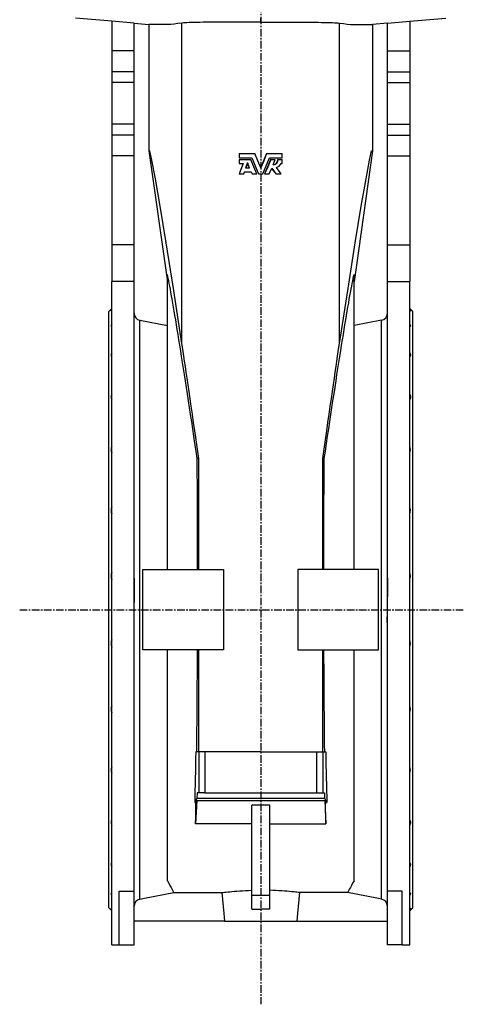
# Model space of a CAD drawing. Extents: x -1667 to 1410, y -819 to 3536.
# Tile 3 of 4: x 666 to 1410, y 352 to 2005. Entities that reach past the tile are written whole.
import ezdxf

# ---------------------------------------------------------------- set-up
doc = ezdxf.new("R2010")
doc.units = 0
doc.linetypes.add('CENTERX2', pattern=[20.32, 12.7, -2.54, 2.54, -2.54])
doc.layers.get('0').update_dxf_attribs({"linetype": 'CONTINUOUS'})
doc.layers.add('FORMAT', color=7, linetype='CONTINUOUS')

msp = doc.modelspace()

# ---------------------------------------------------------------- linework, layer by layer
at = {"color": 7, "linetype": 'CONTINUOUS'}
for p, q in [((820.3, 2002.5), (759.6, 2007.8)), ((857.8, 1999.3), (820.3, 2002.6)), ((820.3, 2002.6), (820.3, 1952.7)), ((1070.3, 2001.3), (1070.3, 2007.8)), ((1282.8, 1999.3), (1320.3, 2002.6)), ((1320.3, 2002.5), (1381, 2007.8)), ((1320.3, 2002.6), (1320.3, 1952.7)), ((857.8, 1952.7), (857.8, 1999.3)), ((857.8, 1999.2), (882.8, 1997)), ((882.8, 1997), (882.8, 1785.3)), ((938.2, 1461.9), (938.2, 1999.6)), ((1202.4, 1461.9), (1202.4, 1999.6)), ((1282.8, 1999.2), (1257.8, 1997)), ((1257.8, 1997), (1257.8, 1785.3)), ((1282.8, 1952.7), (1282.8, 1999.3)), ((857.8, 1952.7), (820.3, 1952.7)), ((820.3, 1952.7), (820.3, 1917.8)), ((857.8, 1917.8), (857.8, 1952.7)), ((1282.8, 1952.7), (1320.3, 1952.7)), ((1282.8, 1917.8), (1282.8, 1952.7)), ((1320.3, 1952.7), (1320.3, 1917.8)), ((857.8, 1917.8), (820.3, 1917.8)), ((820.3, 1917.8), (820.3, 1899.6)), ((857.8, 1899.6), (857.8, 1917.8)), ((1282.8, 1917.8), (1320.3, 1917.8)), ((1282.8, 1899.6), (1282.8, 1917.8)), ((1320.3, 1917.8), (1320.3, 1899.6)), ((857.8, 1899.6), (820.3, 1899.6)), ((820.3, 1899.6), (820.3, 1829.9)), ((857.8, 1829.9), (857.8, 1899.6)), ((1282.8, 1899.6), (1320.3, 1899.6)), ((1282.8, 1829.9), (1282.8, 1899.6)), ((1320.3, 1899.6), (1320.3, 1829.9)), ((857.8, 1829.9), (820.3, 1829.9)), ((820.3, 1829.9), (820.3, 1811.6)), ((857.8, 1811.6), (857.8, 1829.9)), ((1282.8, 1829.9), (1320.3, 1829.9)), ((1282.8, 1811.6), (1282.8, 1829.9)), ((1320.3, 1829.9), (1320.3, 1811.6)), ((857.8, 1811.6), (820.3, 1811.6)), ((820.3, 1811.6), (820.3, 1776.7)), ((857.8, 1776.7), (857.8, 1811.6)), ((1282.8, 1811.6), (1320.3, 1811.6)), ((1282.8, 1776.7), (1282.8, 1811.6)), ((1320.3, 1811.6), (1320.3, 1776.7)), ((882.8, 1785.3), (913.8, 1564.9)), ((1257.8, 1785.3), (1226.8, 1564.9)), ((857.8, 1776.7), (820.3, 1776.7)), ((820.3, 1776.7), (820.3, 1627.1)), ((857.8, 1627.1), (857.8, 1776.7)), ((1034.2, 1780.5), (1060.4, 1780.5)), ((1034.2, 1780.5), (1034.2, 1773.4)), ((1034.2, 1773.4), (1055.5, 1773.4)), ((1034.2, 1770.6), (1034.2, 1763.8)), ((1034.2, 1770.6), (1053.6, 1770.6)), ((1053.9, 1770.6), (1053.6, 1770.6)), ((1080.2, 1780.5), (1106.4, 1780.5)), ((1085.1, 1773.4), (1106.4, 1773.4)), ((1087, 1770.6), (1086.8, 1770.6)), ((1087, 1770.6), (1094.7, 1770.6)), ((1091.1, 1761.7), (1094.7, 1770.6)), ((1099.7, 1770.6), (1099.2, 1770.6)), ((1099.7, 1770.6), (1106.4, 1770.6)), ((1106.4, 1773.4), (1106.4, 1780.5)), ((1106.4, 1763.8), (1106.4, 1770.6)), ((1282.8, 1776.7), (1320.3, 1776.7)), ((1282.8, 1627.1), (1282.8, 1776.7)), ((1320.3, 1776.7), (1320.3, 1627.1)), ((1034.2, 1763.8), (1040.8, 1763.8)), ((1040.8, 1763.8), (1034.2, 1746.2)), ((1048.2, 1765), (1044.9, 1756.5)), ((1044.9, 1756.5), (1051.7, 1756.5)), ((1048.4, 1764.6), (1045.3, 1756.5)), ((1051.7, 1756.5), (1048.2, 1765)), ((1084.7, 1746.2), (1088.7, 1755.8)), ((1088.6, 1755.6), (1095.5, 1746.2)), ((1088.7, 1755.8), (1095.9, 1746.2)), ((1104.7, 1746.2), (1096.6, 1757)), ((1104.4, 1763.8), (1106.4, 1763.8)), ((1034.2, 1746.2), (1041.7, 1746.2)), ((1041.7, 1746.2), (1043.2, 1750)), ((1042.1, 1746.2), (1041.7, 1746.2)), ((1042.1, 1746.2), (1043.5, 1750)), ((1043.2, 1750), (1054.3, 1750)), ((1054.3, 1750), (1055.9, 1746.2)), ((1055.9, 1746.2), (1063.7, 1746.2)), ((1066.7, 1746.2), (1073.9, 1746.2)), ((1076.9, 1746.2), (1084.7, 1746.2)), ((1095.9, 1746.2), (1095.5, 1746.2)), ((1095.9, 1746.2), (1104.7, 1746.2)), ((857.8, 1627.1), (820.3, 1627.1)), ((820.3, 1627.1), (820.3, 1565.9)), ((857.8, 1565.9), (857.8, 1627.1)), ((1282.8, 1627.1), (1320.3, 1627.1)), ((1282.8, 1565.9), (1282.8, 1627.1)), ((1320.3, 1627.1), (1320.3, 1565.9)), ((913.8, 1082.2), (913.8, 1577.2)), ((1226.8, 1082.2), (1226.8, 1577.2)), ((857.8, 1565.9), (820.3, 1565.9)), ((820.3, 452.2), (820.3, 1565.9)), ((857.8, 542.3), (857.8, 1565.9)), ((1282.8, 1565.9), (1320.3, 1565.9)), ((1282.8, 542.3), (1282.8, 1565.9)), ((1320.3, 452.2), (1320.3, 1565.9)), ((820.3, 1520.2), (815.3, 1515.2)), ((815.3, 514.2), (815.3, 1515.2)), ((1325.3, 1515.2), (1320.3, 1520.2)), ((1325.3, 514.2), (1325.3, 1515.2)), ((867.5, 528.8), (867.5, 1500.6)), ((867.5, 1500.6), (913.8, 1491.6)), ((1273.1, 1500.6), (1226.8, 1491.6)), ((1273.1, 528.8), (1273.1, 1500.6)), ((966.3, 1268.5), (963.8, 1268.4)), ((966.3, 1082.2), (966.3, 1268.5)), ((1174.3, 1082.2), (1174.3, 1268.5)), ((1174.3, 1268.5), (1176.9, 1268.4)), ((872.8, 947.2), (872.8, 1082.2)), ((872.8, 1082.2), (1007.8, 1082.2)), ((1007.8, 1082.2), (1007.8, 947.2)), ((1132.8, 1082.2), (1132.8, 947.2)), ((1267.8, 1082.2), (1132.8, 1082.2)), ((1267.8, 947.2), (1267.8, 1082.2)), ((857.8, 1026.7), (858.1, 1026.7)), ((1282.5, 1026.7), (1282.8, 1026.7)), ((858.1, 1002.7), (857.8, 1002.7)), ((1282.8, 1002.7), (1282.5, 1002.7)), ((1007.8, 947.2), (872.8, 947.2)), ((913.8, 559.8), (913.8, 947.2)), ((966.3, 776), (966.3, 947.2)), ((1132.8, 947.2), (1267.8, 947.2)), ((1174.3, 776), (1174.3, 947.2)), ((1226.8, 559.8), (1226.8, 947.2)), ((966.3, 776), (961.3, 776)), ((966.3, 776), (966.3, 707.2)), ((976.6, 776), (966.3, 776)), ((976.6, 776), (976.6, 707.2)), ((1070.3, 776), (976.6, 776)), ((1070.3, 776), (1164.1, 776)), ((1164.1, 776), (1164.1, 707.2)), ((1164.1, 776), (1174.3, 776)), ((1174.3, 776), (1174.3, 707.2)), ((1174.3, 776), (1179.3, 776)), ((963.2, 698.6), (959.5, 691)), ((962.9, 694.6), (961, 655.2)), ((961.7, 691), (962.9, 694.6)), ((962.9, 694.6), (1177.7, 694.6)), ((963.5, 707.2), (963.2, 698.6)), ((963.2, 698.6), (1177.4, 698.6)), ((966.3, 707.2), (963.5, 707.2)), ((976.6, 707.2), (966.3, 707.2)), ((976.6, 707.2), (1164.1, 707.2)), ((1164.1, 707.2), (1174.3, 707.2)), ((1174.3, 707.2), (1177.1, 707.2)), ((1177.1, 707.2), (1177.4, 698.6)), ((1177.4, 698.6), (1181.1, 691)), ((1178.9, 691), (1177.7, 694.6)), ((1177.7, 694.6), (1179.6, 655.2)), ((961.7, 691), (959.5, 691)), ((1085.3, 686.4), (1055.3, 686.4)), ((1055.3, 534.9), (1055.3, 686.4)), ((1085.3, 534.9), (1085.3, 686.4)), ((1178.9, 691), (1181.1, 691)), ((1055.3, 655.2), (961, 655.2)), ((1085.3, 655.2), (1179.6, 655.2)), ((832.8, 542.3), (857.8, 542.3)), ((832.8, 452.2), (832.8, 542.3)), ((857.8, 452.2), (857.8, 542.3)), ((924.6, 539.9), (1005.3, 539.9)), ((1085.3, 534.9), (1055.3, 534.9)), ((1055.3, 512.2), (1055.3, 534.9)), ((1085.3, 512.2), (1085.3, 534.9)), ((1216, 539.9), (1135.3, 539.9)), ((1307.8, 542.3), (1282.8, 542.3)), ((1282.8, 452.2), (1282.8, 542.3)), ((1307.8, 452.2), (1307.8, 542.3)), ((815.3, 514.2), (820.3, 509.2)), ((1320.3, 509.2), (1325.3, 514.2)), ((1055.3, 512.2), (1070.3, 512.2)), ((1085.3, 512.2), (1070.3, 512.2)), ((1009.6, 492.2), (857.8, 492.2)), ((1009.6, 492.2), (1131, 492.2)), ((1131, 492.2), (1282.8, 492.2)), ((820.3, 452.2), (832.8, 452.2)), ((832.8, 452.2), (857.8, 452.2)), ((1307.8, 452.2), (1282.8, 452.2)), ((1307.8, 452.2), (1320.3, 452.2))]:
    msp.add_line(p, q, dxfattribs=at)
for points in [[(1070.3, 2001.3), (1062.6, 2001.3), (1055, 2001.3), (1047.4, 2001.3), (1039.8, 2001.3), (1032.3, 2001.3), (1025, 2001.2), (1017.9, 2001.2), (1010.9, 2001.2), (1004, 2001.1), (997.4, 2001.1), (991, 2001), (984.9, 2000.9), (979, 2000.9), (973.5, 2000.8), (968.2, 2000.7), (963.2, 2000.7), (958.6, 2000.6), (954.4, 2000.5), (950.2, 2000.3), (946.6, 2000.2), (943.3, 2000), (940.5, 1999.8), (938.2, 1999.6)], [(1070.3, 2001.3), (1078, 2001.3), (1085.6, 2001.3), (1093.3, 2001.3), (1100.8, 2001.3), (1108.3, 2001.3), (1115.6, 2001.2), (1122.7, 2001.2), (1129.7, 2001.2), (1136.6, 2001.1), (1143.2, 2001.1), (1149.6, 2001), (1155.7, 2000.9), (1161.6, 2000.9), (1167.2, 2000.8), (1172.4, 2000.7), (1177.4, 2000.7), (1182, 2000.6), (1186.3, 2000.5), (1190.4, 2000.3), (1194, 2000.2), (1197.3, 2000), (1200.1, 1999.8), (1202.4, 1999.6)], [(938.2, 1999.6), (931.5, 1998.6), (925.3, 1997.9), (919.5, 1997.4), (914.1, 1997.2), (909.2, 1997.1), (904.6, 1997.1), (900.5, 1997.1), (896.8, 1997.1), (893.5, 1997.1), (890.7, 1997.1), (888.3, 1997.1), (886.3, 1997.1), (884.9, 1997.1), (883.9, 1997), (883.2, 1997), (882.8, 1997)], [(1202.4, 1999.6), (1209.1, 1998.6), (1215.3, 1997.9), (1221.1, 1997.4), (1226.5, 1997.2), (1231.5, 1997.1), (1236, 1997.1), (1240.1, 1997.1), (1243.8, 1997.1), (1247.1, 1997.1), (1249.9, 1997.1), (1252.3, 1997.1), (1254.3, 1997.1), (1255.7, 1997.1), (1256.7, 1997), (1257.4, 1997), (1257.8, 1997)], [(938.2, 1461.9), (923.9, 1553.7), (911.7, 1630.4), (901.6, 1691.9), (893.7, 1738.2), (887.9, 1769.2), (884.3, 1784.9), (882.8, 1785.3)], [(1202.4, 1461.9), (1216.7, 1553.7), (1228.9, 1630.4), (1239, 1691.9), (1246.9, 1738.2), (1252.7, 1769.2), (1256.3, 1784.9), (1257.8, 1785.3)], [(1063.7, 1746.2), (1058.6, 1758.4), (1053.6, 1770.6)], [(1063.8, 1746.2), (1058.8, 1758.4), (1053.9, 1770.6)], [(1055.5, 1773.4), (1061.1, 1759.8), (1066.7, 1746.2)], [(1070.3, 1756.5), (1065.3, 1768.5), (1060.4, 1780.5)], [(1070.3, 1756.5), (1065.4, 1768.5), (1060.5, 1780.5)], [(1080.2, 1780.5), (1075.3, 1768.5), (1070.3, 1756.5)], [(1080.1, 1780.5), (1075.2, 1768.5), (1070.3, 1756.5)], [(1073.9, 1746.2), (1079.5, 1759.8), (1085.1, 1773.4)], [(1087, 1770.6), (1082, 1758.4), (1076.9, 1746.2)], [(1086.8, 1770.6), (1081.8, 1758.4), (1076.9, 1746.2)], [(963.8, 1268.4), (961.9, 1281.1), (960, 1293.7), (958.1, 1306.2), (956.3, 1318.4), (954.5, 1330.5), (952.7, 1342.4), (950.9, 1354.1), (949.1, 1365.6), (947.4, 1376.9), (945.7, 1388), (944, 1398.8), (942.4, 1409.5), (940.8, 1419.8), (939.2, 1429.9), (937.6, 1439.8), (936.1, 1449.4), (934.6, 1458.7), (933.1, 1467.8), (931.7, 1476.6), (930.3, 1485.1), (929, 1493.2), (927.7, 1501.1), (926.4, 1508.7), (925.2, 1516), (924, 1522.9), (922.8, 1529.6), (921.7, 1535.9), (920.7, 1541.8), (919.6, 1547.5), (918.7, 1552.8), (917.7, 1557.7), (916.9, 1562.3), (916, 1566.6), (915.2, 1570.5), (914.5, 1574), (913.8, 1577.2)], [(1176.9, 1268.4), (1178.7, 1281.1), (1180.6, 1293.7), (1182.5, 1306.2), (1184.3, 1318.4), (1186.1, 1330.5), (1187.9, 1342.4), (1189.7, 1354.1), (1191.5, 1365.6), (1193.2, 1376.9), (1194.9, 1388), (1196.6, 1398.8), (1198.2, 1409.5), (1199.9, 1419.8), (1201.4, 1429.9), (1203, 1439.8), (1204.5, 1449.4), (1206, 1458.7), (1207.5, 1467.8), (1208.9, 1476.6), (1210.3, 1485.1), (1211.6, 1493.2), (1213, 1501.1), (1214.2, 1508.7), (1215.5, 1516), (1216.6, 1522.9), (1217.8, 1529.6), (1218.9, 1535.9), (1220, 1541.8), (1221, 1547.5), (1221.9, 1552.8), (1222.9, 1557.7), (1223.8, 1562.3), (1224.6, 1566.6), (1225.4, 1570.5), (1226.1, 1574), (1226.8, 1577.2)], [(820.3, 1517.7), (819.7, 1516.8), (819.4, 1516.2), (819.3, 1516), (819.6, 1516), (820.3, 1516.3)], [(1320.3, 1517.7), (1320.9, 1516.8), (1321.3, 1516.2), (1321.3, 1516), (1321, 1516), (1320.3, 1516.3)], [(820.3, 1493.9), (819.7, 1492.5), (819.4, 1491.4), (819.3, 1490.6), (819.6, 1490), (820.3, 1489.8)], [(1320.3, 1493.9), (1320.9, 1492.5), (1321.3, 1491.4), (1321.3, 1490.6), (1321, 1490), (1320.3, 1489.8)], [(966.3, 1268.5), (964, 1284.5), (961.8, 1299.9), (959.6, 1314.8), (957.6, 1329.2), (955.6, 1343), (953.7, 1356.2), (951.8, 1368.8), (950.1, 1380.9), (948.4, 1392.4), (946.8, 1403.2), (945.3, 1413.5), (943.9, 1423.1), (942.6, 1432.2), (941.4, 1440.5), (940.2, 1448.3), (939.2, 1455.4), (938.2, 1461.9)], [(1174.3, 1268.5), (1176.6, 1284.5), (1178.8, 1299.9), (1181, 1314.8), (1183, 1329.2), (1185, 1343), (1186.9, 1356.2), (1188.8, 1368.8), (1190.5, 1380.9), (1192.2, 1392.4), (1193.8, 1403.2), (1195.3, 1413.5), (1196.7, 1423.1), (1198, 1432.2), (1199.2, 1440.5), (1200.4, 1448.3), (1201.5, 1455.4), (1202.4, 1461.9)], [(820.3, 1446), (819.7, 1444.3), (819.4, 1442.7), (819.3, 1441.3), (819.6, 1440.2), (820.3, 1439.4)], [(1320.3, 1446), (1320.9, 1444.3), (1321.3, 1442.7), (1321.3, 1441.3), (1321, 1440.2), (1320.3, 1439.4)], [(820.3, 1376.5), (819.7, 1374.5), (819.4, 1372.5), (819.3, 1370.7), (819.6, 1369.1), (820.3, 1367.7)], [(1320.3, 1376.5), (1320.9, 1374.5), (1321.3, 1372.5), (1321.3, 1370.7), (1321, 1369.1), (1320.3, 1367.7)], [(964.5, 1082.2), (964.5, 1084.6), (964.4, 1099.1), (964.4, 1113.7), (964.4, 1128.1), (964.4, 1142.6), (964.3, 1156.9), (964.3, 1171.2), (964.2, 1185.4), (964.2, 1199.5), (964.1, 1213.6), (964, 1227.5), (963.9, 1241.2), (963.8, 1254.9), (963.8, 1268.4)], [(1176.1, 1082.2), (1176.1, 1084.6), (1176.2, 1099.1), (1176.2, 1113.7), (1176.2, 1128.1), (1176.2, 1142.6), (1176.3, 1156.9), (1176.3, 1171.2), (1176.4, 1185.4), (1176.4, 1199.5), (1176.5, 1213.6), (1176.6, 1227.5), (1176.7, 1241.2), (1176.8, 1254.9), (1176.9, 1268.4)], [(857.8, 1067.8), (857.9, 1046.7), (858.1, 1026.7)], [(1282.8, 1067.6), (1282.7, 1046.7), (1282.5, 1026.7)], [(857.8, 961.8), (857.9, 982.7), (858.1, 1002.7)], [(1282.8, 961.6), (1282.7, 982.7), (1282.5, 1002.7)], [(963, 776), (963.1, 788), (963.2, 800.2), (963.3, 812.5), (963.5, 825.1), (963.6, 837.9), (963.7, 850.8), (963.8, 863.9), (963.9, 877.1), (963.9, 890.5), (964, 904), (964.1, 917.6), (964.2, 931.3), (964.2, 945.1), (964.2, 947.2)], [(1177.7, 776), (1177.5, 788), (1177.4, 800.2), (1177.3, 812.5), (1177.2, 825.1), (1177, 837.9), (1176.9, 850.8), (1176.8, 863.9), (1176.7, 877.1), (1176.7, 890.5), (1176.6, 904), (1176.5, 917.6), (1176.4, 931.3), (1176.4, 945.1), (1176.4, 947.2)], [(961.3, 776), (961.1, 764.6), (960.9, 753.4), (960.7, 742.4), (960.4, 731.7), (960.2, 721.2), (960, 710.9), (959.7, 700.8), (959.5, 691)], [(1179.3, 776), (1179.5, 764.6), (1179.7, 753.4), (1180, 742.4), (1180.2, 731.7), (1180.4, 721.2), (1180.6, 710.9), (1180.9, 700.8), (1181.1, 691)], [(961, 655.2), (961.3, 666.7), (961.5, 678.6), (961.7, 691)], [(1179.6, 655.2), (1179.3, 666.7), (1179.1, 678.6), (1178.9, 691)], [(820.3, 661.7), (819.7, 660.5), (819.4, 658.9), (819.3, 657.2), (819.6, 655.2), (820.3, 652.9)], [(1320.3, 661.7), (1320.9, 660.5), (1321.3, 658.9), (1321.3, 657.2), (1321, 655.2), (1320.3, 652.9)], [(820.3, 590), (819.7, 589.3), (819.4, 588.2), (819.3, 586.9), (819.6, 585.3), (820.3, 583.4)], [(1320.3, 590), (1320.9, 589.3), (1321.3, 588.2), (1321.3, 586.9), (1321, 585.3), (1320.3, 583.4)], [(913.8, 559.8), (916.1, 555.7), (918.1, 552), (919.8, 548.7), (921.3, 546), (922.5, 543.7), (923.5, 541.9), (924.2, 540.7), (924.6, 539.9)], [(1226.8, 559.8), (1224.5, 555.7), (1222.5, 552), (1220.8, 548.7), (1219.3, 546), (1218.1, 543.7), (1217.1, 541.9), (1216.4, 540.7), (1216, 539.9)], [(820.3, 539.7), (819.6, 539.4), (819.3, 538.9), (819.4, 538), (819.7, 536.9), (820.3, 535.6)], [(867.5, 528.8), (875.6, 530.4), (924.6, 539.9)], [(1005.3, 539.9), (1006.3, 540), (1007.4, 540.2), (1009.5, 540.4), (1012, 540.7), (1014.9, 541), (1018.2, 541.4), (1021.9, 541.7), (1026, 542.1), (1030.4, 542.5), (1035, 542.8), (1039.8, 543.1), (1044.8, 543.4), (1050, 543.6), (1055.3, 543.8)], [(1005.3, 539.9), (1008.5, 504.6), (1009.6, 492.2)], [(1135.3, 539.9), (1134.3, 540), (1133.2, 540.2), (1131.1, 540.4), (1128.6, 540.7), (1125.7, 541), (1122.4, 541.4), (1118.7, 541.7), (1114.6, 542.1), (1110.3, 542.5), (1105.6, 542.8), (1100.8, 543.1), (1095.8, 543.4), (1090.6, 543.6), (1085.3, 543.8)], [(1135.3, 539.9), (1132.1, 504.6), (1131, 492.2)], [(1273.1, 528.8), (1265, 530.4), (1216, 539.9)], [(1320.3, 539.7), (1321, 539.4), (1321.3, 538.9), (1321.3, 538), (1320.9, 536.9), (1320.3, 535.6)], [(820.3, 513.1), (819.7, 513.5), (819.4, 513.5), (819.3, 513.2), (819.6, 512.7), (820.3, 511.7)], [(1320.3, 513.1), (1320.9, 513.5), (1321.3, 513.5), (1321.3, 513.2), (1321, 512.7), (1320.3, 511.7)]]:
    msp.add_lwpolyline(points, dxfattribs=at)
for centre, radius, start, end in [((1090.8, 1770.6), 8.89, 272.0341, 0.1465), ((1090.4, 1770.5), 8.81, 274.3268, 0.6625), ((1094.4, 1767.5), 10.7, 282.0862, 339.5413), ((869.8, 1512.4), 12, 179.9897, 258.9842), ((1270.8, 1512.4), 12, 281.0158, 0.0103), ((833.4, 1283.6), 14.1, 158.1959, 201.8041), ((1307.2, 1283.6), 14.1, 338.1959, 21.8041), ((836.8, 1181.7), 17.5, 160.4263, 199.5737), ((1303.8, 1181.7), 17.5, 340.4263, 19.5737), ((838.8, 1071.3), 19.5, 161.5617, 198.4383), ((1301.8, 1071.3), 19.5, 341.5617, 18.4383), ((838.9, 958.1), 19.6, 161.6158, 198.3842), ((1301.7, 958.1), 19.6, 341.6158, 18.3842), ((837, 847.8), 17.7, 160.6845, 199.3155), ((1303.6, 847.8), 17.7, 340.6845, 19.3155), ((833.7, 745.8), 14.4, 158.5458, 201.4542), ((1306.9, 745.8), 14.4, 338.5458, 21.4542), ((869.8, 517.1), 12, 101.0158, 180.0102), ((1270.8, 517.1), 12, 359.9898, 78.9842)]:
    msp.add_arc(centre, radius, start, end, dxfattribs=at)
at = {"layer": 'FORMAT', "linetype": 'CENTERX2'}
for p, q in [((1070.3, 3351.3), (1070.3, 352.4)), ((666, 1014.7), (1410.1, 1014.7))]:
    msp.add_line(p, q, dxfattribs=at)

doc.saveas('drawing.dxf')
